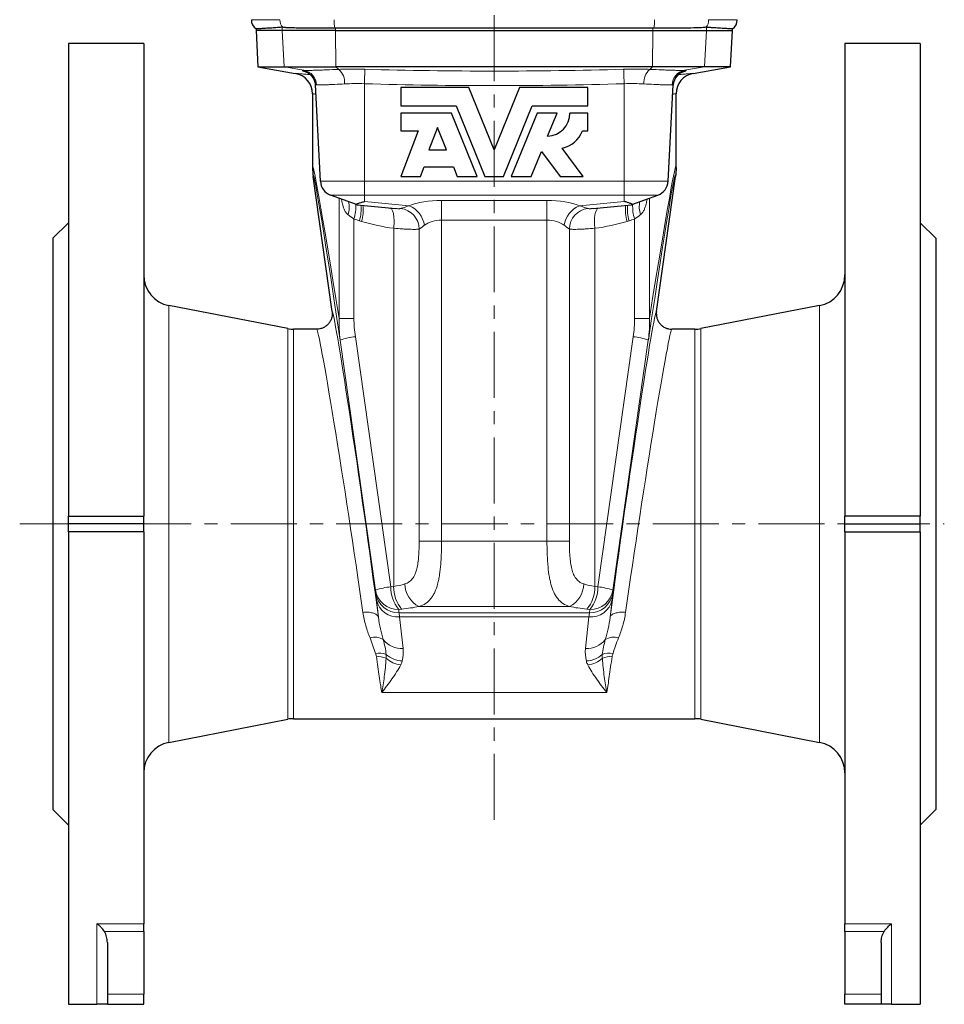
# Model space of a CAD drawing. Header units: millimetres. Extents: x -370 to 615, y -320 to 370.
# Tile 3 of 4: x 437 to 615, y 26 to 215. Entities that reach past the tile are written whole.
import ezdxf

# ---------------------------------------------------------------- set-up
doc = ezdxf.new("R2010")
doc.units = ezdxf.units.MM
doc.linetypes.add('CENTERX2', pattern=[20.32, 12.7, -2.54, 2.54, -2.54])
doc.layers.add('FORMAT', color=7, linetype='Continuous')

msp = doc.modelspace()

# ---------------------------------------------------------------- linework, layer by layer
at = {"color": 8, "linetype": 'Continuous', "lineweight": 18}
for p, q in [((487.32, 215.28), (481.83, 215.28)), ((569.85, 215.28), (575.34, 215.28)), ((487.76, 213.81), (487.76, 213.18)), ((488.12, 206.21), (487.76, 213.18)), ((498.04, 213.65), (498.04, 213.18)), ((498.11, 206.21), (498.04, 213.18)), ((559.06, 206.21), (559.13, 213.18)), ((559.13, 213.65), (559.13, 213.18)), ((569.06, 206.21), (569.42, 213.18)), ((569.42, 213.81), (569.42, 213.18)), ((491.95, 205.53), (488.12, 206.21)), ((498.66, 205.72), (498.11, 206.21)), ((558.52, 205.72), (559.06, 206.21)), ((565.22, 205.53), (569.06, 206.21)), ((503.59, 184.16), (503.59, 202.95)), ((553.59, 184.16), (553.59, 202.95)), ((503.59, 184.16), (495.11, 184.16)), ((503.59, 184.16), (553.59, 184.16)), ((503.59, 184.16), (503.59, 181.5)), ((553.59, 184.16), (562.07, 184.16)), ((553.59, 184.16), (553.59, 181.5)), ((497.08, 181.5), (503.59, 181.5)), ((498.72, 180.9), (498.72, 157.77)), ((553.59, 181.5), (503.59, 181.5)), ((503.59, 180.28), (503.59, 181.5)), ((512.18, 179.45), (503.59, 180.28)), ((518.44, 180.45), (538.73, 180.45)), ((518.44, 176.69), (518.44, 180.45)), ((538.73, 176.69), (538.73, 180.45)), ((545, 179.45), (553.59, 180.28)), ((560.1, 181.5), (553.59, 181.5)), ((553.59, 180.28), (553.59, 181.5)), ((558.45, 180.9), (558.45, 157.77)), ((501.57, 157.77), (501.57, 176.89)), ((502.63, 176.56), (503.02, 176.45)), ((538.73, 176.69), (518.44, 176.69)), ((518.44, 114.83), (518.44, 176.69)), ((538.73, 114.83), (538.73, 176.69)), ((554.54, 176.56), (554.15, 176.45)), ((555.6, 157.77), (555.6, 176.89)), ((509.22, 175.11), (509.22, 106.13)), ((514.14, 174.96), (514.14, 114.83)), ((543.04, 174.96), (543.04, 114.83)), ((547.96, 175.11), (547.96, 106.13)), ((465.94, 160.23), (465.94, 76.12)), ((591.23, 160.23), (591.23, 76.12)), ((498.72, 157.77), (501.57, 157.77)), ((558.45, 157.77), (555.6, 157.77)), ((488.82, 155.79), (488.82, 80.57)), ((489.96, 80.68), (489.96, 155.68)), ((567.21, 80.68), (567.21, 155.68)), ((568.36, 155.79), (568.36, 80.57)), ((498.92, 153.59), (505.73, 105.45)), ((508.65, 106.08), (501.84, 154.22)), ((548.53, 106.08), (555.34, 154.22)), ((558.25, 153.59), (551.44, 105.45)), ((514.14, 114.83), (518.44, 114.83)), ((518.44, 114.83), (538.73, 114.83)), ((543.04, 114.83), (538.73, 114.83)), ((505.73, 105.45), (505.78, 104.81)), ((509.22, 106.13), (508.65, 106.08)), ((547.96, 106.13), (548.53, 106.08)), ((551.44, 105.45), (551.39, 104.81)), ((505.9, 103.56), (506.27, 100.2)), ((551.27, 103.56), (550.9, 100.2)), ((510.19, 101.73), (510.76, 101.78)), ((510.24, 101.09), (510.19, 101.73)), ((510.24, 101.09), (546.94, 101.09)), ((543.1, 102.27), (514.07, 102.27)), ((546.99, 101.73), (546.42, 101.78)), ((546.94, 101.09), (546.99, 101.73)), ((546.82, 100.29), (510.36, 100.29)), ((511.03, 94.17), (510.36, 100.29)), ((546.14, 94.17), (546.82, 100.29)), ((550.26, 85.7), (506.91, 85.7)), ((461.09, 41.18), (452.09, 41.18)), ((452.09, 41.18), (452.09, 25.68)), ((596.09, 41.18), (605.09, 41.18)), ((605.09, 41.18), (605.09, 25.68)), ((453.52, 39.71), (461.09, 39.71)), ((603.66, 39.71), (596.09, 39.71)), ((461.09, 27.65), (454.09, 27.65)), ((596.09, 27.65), (603.09, 27.65))]:
    msp.add_line(p, q, dxfattribs=at)
at = {"color": 7, "linetype": 'Continuous', "lineweight": 25}
for p, q in [((482.72, 213.51), (482.72, 213.18)), ((482.72, 213.18), (483.09, 206.21)), ((487.76, 213.18), (482.72, 213.18)), ((498.04, 213.18), (487.76, 213.18)), ((498.04, 213.18), (559.13, 213.18)), ((559.13, 213.18), (569.42, 213.18)), ((569.42, 213.18), (574.45, 213.18)), ((574.09, 206.21), (574.45, 213.18)), ((574.45, 213.18), (574.45, 213.51)), ((461.09, 210.68), (446.59, 210.68)), ((446.59, 210.68), (446.59, 119.66)), ((461.09, 210.68), (461.09, 119.66)), ((610.59, 210.68), (596.09, 210.68)), ((596.09, 210.68), (596.09, 119.66)), ((610.59, 210.68), (610.59, 119.66)), ((483.09, 206.21), (490.28, 204.94)), ((483.09, 206.21), (488.12, 206.21)), ((488.12, 206.21), (498.11, 206.21)), ((559.06, 206.21), (498.11, 206.21)), ((569.06, 206.21), (559.06, 206.21)), ((566.89, 204.94), (574.09, 206.21)), ((574.09, 206.21), (569.06, 206.21)), ((493.59, 201), (493.59, 186.79)), ((495.11, 184.16), (494.14, 202.71)), ((510.59, 202.23), (510.59, 198.67)), ((523.7, 202.23), (510.59, 202.23)), ((528.59, 190.23), (523.7, 202.23)), ((533.47, 202.23), (528.59, 190.23)), ((546.59, 202.23), (533.47, 202.23)), ((546.59, 198.67), (546.59, 202.23)), ((562.07, 184.16), (563.04, 202.71)), ((563.59, 186.79), (563.59, 201)), ((510.59, 198.67), (521.26, 198.67)), ((510.59, 197.3), (510.59, 193.87)), ((520.34, 197.3), (510.59, 197.3)), ((525.31, 185.08), (520.34, 197.3)), ((521.26, 198.67), (526.79, 185.08)), ((530.38, 185.08), (535.91, 198.67)), ((536.83, 197.3), (531.86, 185.08)), ((535.91, 198.67), (546.59, 198.67)), ((540.67, 197.3), (536.83, 197.3)), ((538.86, 192.84), (540.67, 197.3)), ((546.59, 197.3), (543.16, 197.3)), ((546.59, 193.87), (546.59, 197.3)), ((513.96, 193.87), (510.59, 185.08)), ((510.59, 193.87), (513.96, 193.87)), ((517.64, 194.49), (516, 190.23)), ((519.38, 190.23), (517.64, 194.49)), ((545.56, 193.87), (546.59, 193.87)), ((516, 190.23), (519.38, 190.23)), ((535.7, 185.08), (537.66, 189.88)), ((537.66, 189.88), (541.28, 185.08)), ((545.73, 185.08), (541.64, 190.51)), ((514.4, 185.08), (515.12, 186.97)), ((515.12, 186.97), (520.71, 186.97)), ((520.71, 186.97), (521.47, 185.08)), ((497.36, 159.09), (493.71, 185.1)), ((510.59, 185.08), (514.4, 185.08)), ((521.47, 185.08), (525.31, 185.08)), ((526.79, 185.08), (530.38, 185.08)), ((531.86, 185.08), (535.7, 185.08)), ((541.28, 185.08), (545.73, 185.08)), ((559.81, 159.09), (563.47, 185.1)), ((502.08, 179.68), (497.08, 181.5)), ((555.1, 179.68), (560.1, 181.5)), ((502.08, 179.68), (502.18, 179.64)), ((502.18, 179.64), (509.55, 178.92)), ((547.63, 178.92), (555, 179.64)), ((555.1, 179.68), (555, 179.64)), ((446.59, 176.18), (443.59, 173.18)), ((613.59, 173.18), (610.59, 176.18)), ((443.59, 173.18), (443.59, 63.18)), ((613.59, 173.18), (613.59, 63.18)), ((488.82, 155.79), (465.94, 160.23)), ((591.23, 160.23), (568.36, 155.79)), ((494.39, 155.68), (489.96, 155.68)), ((567.21, 155.68), (562.79, 155.68)), ((446.59, 119.66), (461.09, 119.66)), ((446.59, 118.18), (446.59, 119.66)), ((461.09, 118.18), (461.09, 119.66)), ((596.09, 118.18), (596.09, 119.66)), ((610.59, 119.66), (596.09, 119.66)), ((610.59, 118.18), (610.59, 119.66)), ((461.09, 118.18), (446.59, 118.18)), ((446.59, 116.69), (446.59, 118.18)), ((461.09, 116.69), (461.09, 118.18)), ((596.09, 118.18), (610.59, 118.18)), ((596.09, 116.69), (596.09, 118.18)), ((610.59, 116.69), (610.59, 118.18)), ((461.09, 116.69), (446.59, 116.69)), ((446.59, 116.69), (446.59, 25.68)), ((461.09, 116.69), (461.09, 41.18)), ((596.09, 116.69), (610.59, 116.69)), ((596.09, 116.69), (596.09, 41.18)), ((610.59, 116.69), (610.59, 25.68)), ((465.94, 76.12), (488.82, 80.57)), ((489.96, 80.68), (567.21, 80.68)), ((568.36, 80.57), (591.23, 76.12)), ((443.59, 63.18), (446.59, 60.18)), ((610.59, 60.18), (613.59, 63.18)), ((461.09, 39.71), (461.09, 41.18)), ((596.09, 39.71), (596.09, 41.18)), ((461.09, 39.71), (461.09, 27.65)), ((596.09, 39.71), (596.09, 27.65)), ((454.09, 37.57), (454.09, 27.65)), ((603.09, 37.57), (603.09, 27.65)), ((454.09, 27.65), (454.09, 25.68)), ((461.09, 25.68), (461.09, 27.65)), ((596.09, 25.68), (596.09, 27.65)), ((603.09, 27.65), (603.09, 25.68)), ((446.59, 25.68), (452.09, 25.68)), ((454.09, 25.68), (461.09, 25.68)), ((603.09, 25.68), (596.09, 25.68)), ((605.09, 25.68), (610.59, 25.68))]:
    msp.add_line(p, q, dxfattribs=at)
at = {"color": 8, "linetype": 'Continuous', "lineweight": 18, "flags": 128}
for points in [[(503.59, 202.95), (503.59, 203.2), (503.6, 203.45), (503.61, 203.69), (503.62, 203.93), (503.62, 204.16), (503.63, 204.38), (503.64, 204.58), (503.64, 204.78), (503.65, 204.96), (503.65, 205.13), (503.66, 205.28), (503.66, 205.41), (503.66, 205.52), (503.67, 205.62), (503.67, 205.69), (503.67, 205.74)], [(553.59, 202.95), (553.58, 203.2), (553.57, 203.45), (553.57, 203.69), (553.56, 203.93), (553.55, 204.16), (553.55, 204.38), (553.54, 204.58), (553.53, 204.78), (553.53, 204.96), (553.52, 205.13), (553.52, 205.28), (553.51, 205.41), (553.51, 205.52), (553.51, 205.62), (553.5, 205.69), (553.5, 205.74)], [(509.22, 175.11), (509.25, 175.39), (509.27, 175.68), (509.29, 175.96), (509.3, 176.24), (509.3, 176.51), (509.3, 176.78), (509.28, 177.03), (509.26, 177.28), (509.23, 177.51), (509.2, 177.73), (509.16, 177.94), (509.11, 178.14), (509.05, 178.31), (508.99, 178.47), (508.92, 178.62), (508.85, 178.74), (508.77, 178.85), (508.68, 178.93), (508.59, 179), (508.56, 179.02)], [(547.96, 175.11), (547.93, 175.39), (547.9, 175.68), (547.88, 175.96), (547.87, 176.24), (547.87, 176.51), (547.88, 176.78), (547.89, 177.03), (547.91, 177.28), (547.94, 177.51), (547.98, 177.73), (548.02, 177.94), (548.07, 178.14), (548.12, 178.31), (548.19, 178.47), (548.26, 178.62), (548.33, 178.74), (548.41, 178.85), (548.49, 178.93), (548.58, 179), (548.62, 179.02)], [(503.3, 101.15), (503.55, 101.17), (503.79, 101.18), (504.04, 101.18), (504.27, 101.17), (504.5, 101.16), (504.72, 101.13), (504.94, 101.09), (505.14, 101.05), (505.32, 101), (505.5, 100.93), (505.66, 100.86), (505.8, 100.79), (505.93, 100.7), (506.03, 100.61), (506.12, 100.52), (506.19, 100.42), (506.24, 100.31), (506.27, 100.2)], [(553.87, 101.15), (553.63, 101.17), (553.38, 101.18), (553.14, 101.18), (552.9, 101.17), (552.67, 101.16), (552.45, 101.13), (552.24, 101.09), (552.04, 101.05), (551.85, 101), (551.68, 100.93), (551.52, 100.86), (551.37, 100.79), (551.25, 100.7), (551.14, 100.61), (551.05, 100.52), (550.98, 100.42), (550.93, 100.31), (550.9, 100.2)]]:
    msp.add_lwpolyline(points, dxfattribs=at)
at = {"color": 7, "linetype": 'Continuous', "lineweight": 25}
for centre, radius, start, end in [((483.83, 215.18), 2, 177, 236.4987), ((573.35, 215.18), 2, 303.5047, 3), ((489.59, 201), 4, 0.0012, 80.0009), ((566.03, 202.49), 3, 99.8748, 176.9929), ((567.59, 201), 4, 100.001, 180.0007), ((538.7, 197.3), 4.46, 272.0523, 0), ((540.52, 195.8), 5.4, 281.9911, 339.0752), ((498.1, 184.32), 3, 183, 250), ((559.07, 184.32), 3, 290, 357), ((467.09, 166.12), 6, 180, 259), ((590.09, 166.12), 6, 281, 0), ((489.96, 161.68), 6, 259, 270), ((567.21, 161.68), 6, 270, 281), ((489.96, 74.68), 6, 90, 101), ((567.21, 74.68), 6, 79, 90), ((467.09, 70.23), 6, 101, 180), ((590.09, 70.23), 6, 0, 79)]:
    msp.add_arc(centre, radius, start, end, dxfattribs=at)
at = {"color": 8, "linetype": 'Continuous', "lineweight": 18}
for centre, radius, start, end in [((489.34, 215.17), 2.02, 176.9782, 222.5292), ((505.14, 215.1), 7.4, 178.5683, 191.2294), ((552.04, 215.1), 7.4, 348.7706, 1.4317), ((567.84, 215.17), 2.02, 317.4708, 3.0218), ((491.14, 202.55), 3, 3.0076, 80.134), ((491.14, 202.49), 3, 3.0071, 80.1252), ((491.4, 202.61), 2.97, 2.2611, 79.2141), ((496.36, 203.19), 3.42, 355.4717, 47.7264), ((560.81, 203.19), 3.42, 132.2736, 184.5283), ((565.78, 202.61), 2.97, 100.7859, 177.7389), ((566.03, 202.55), 3, 99.866, 176.9924), ((496.03, 179.2), 4.63, 341.6148, 12.9808), ((561.14, 179.2), 4.63, 167.0192, 198.3852), ((494.09, 179.31), 7.86, 342.1357, 3.0672), ((495.5, 178.73), 7.45, 343.0842, 6.4645), ((496.05, 178.59), 7.29, 342.9252, 7.4601), ((510.07, 174.89), 4.06, 1.0367, 83.0641), ((510.45, 175.05), 4.72, 7.7045, 68.5264), ((546.73, 175.05), 4.72, 111.4736, 172.2955), ((547.1, 174.89), 4.06, 96.9359, 178.9633), ((561.12, 178.59), 7.29, 172.5399, 197.0748), ((561.67, 178.73), 7.45, 173.5355, 196.9158), ((563.09, 179.31), 7.86, 176.9328, 197.8643), ((503.17, 140.9), 13.39, 95.7228, 108.5131), ((554, 140.9), 13.39, 71.4869, 84.2772), ((516.51, 106.84), 5.18, 182.4484, 241.8576), ((540.66, 106.84), 5.18, 298.1424, 357.5516), ((509.98, 92.75), 13.39, 95.7228, 108.5131), ((510.1, 106.15), 4.43, 189.1563, 271.1182), ((510.15, 105.51), 4.43, 189.1563, 271.1182), ((515.19, 105.95), 6.54, 178.8526, 220.144), ((515.75, 106), 6.54, 178.8526, 220.144), ((541.42, 106), 6.54, 319.856, 1.1474), ((547.03, 105.51), 4.43, 268.8818, 350.8437), ((541.99, 105.95), 6.54, 319.856, 1.1474), ((547.07, 106.15), 4.43, 268.8818, 350.8437), ((547.19, 92.75), 13.39, 71.4869, 84.2772), ((510, 104.46), 4.19, 192.4772, 274.9559), ((547.18, 104.46), 4.19, 265.0441, 347.5228), ((505.62, 93.53), 2.86, 56.1977, 109.5634), ((510.8, 98.72), 4.56, 218.0954, 272.922), ((546.38, 98.72), 4.56, 267.078, 321.9046), ((551.55, 93.53), 2.86, 70.4366, 123.8023), ((506.4, 89.94), 3.38, 65.936, 101.4665), ((511.14, 96.89), 5.11, 229.0077, 266.8984), ((546.04, 96.89), 5.11, 273.1016, 310.9923), ((550.77, 89.94), 3.38, 78.5335, 114.064), ((506.24, 88.9), 3.73, 65.9844, 95.5093), ((511.28, 96.28), 5.3, 228.4251, 262.3785), ((545.9, 96.28), 5.3, 277.6215, 311.5749), ((550.93, 88.9), 3.73, 84.4907, 114.0156)]:
    msp.add_arc(centre, radius, start, end, dxfattribs=at)
for centre, major_axis, ratio, start_param, end_param in [((698.59, -1186.47), (-204.97, 1373.48), 0.002573, 6.076087, 6.300426), ((358.59, -1186.47), (204.97, 1373.48), 0.002573, 6.265945, 6.490283), ((686.71, -1188.14), (-192.97, 1373.48), 0.002429, 6.067434, 6.301554), ((370.47, -1188.14), (192.97, 1373.48), 0.002429, 6.264817, 6.498936), ((518.44, 177.36), (8.5, 0), 0.36397, 1.570796, 2.399746), ((538.73, 177.36), (8.5, 0), 0.36397, 0.741846, 1.570796), ((511.68, 190.9), (26.13, -3.42), 0.606577, 4.454835, 4.697417), ((518.44, 173.6), (4.5, 0), 0.687499, 1.570796, 2.399746), ((538.73, 173.6), (4.5, 0), 0.687499, 0.741846, 1.570796), ((545.49, 190.9), (26.13, 3.42), 0.606577, 4.727361, 4.969943), ((503.05, 118.59), (-5.69, 40.5), 0.017285, 4.238579, 6.279463), ((554.12, 118.59), (5.69, 40.5), 0.017285, 0.003723, 2.044606), ((500.08, 118.18), (-5.69, 37.5), 0.018608, 4.238184, 6.28036), ((557.09, 118.18), (5.69, 37.5), 0.018608, 0.002825, 2.045001), ((506.48, 109.28), (8, 0), 0.418671, 5.061455, 5.364883), ((550.69, 109.28), (8, 0), 0.418671, 4.059895, 4.363323), ((507.53, 92.73), (-1.76, 12.5), 0.017285, 0.259369, 0.521169), ((549.64, 92.73), (1.76, 12.5), 0.017285, 5.762017, 6.023816), ((511.99, 93.36), (-1.76, 8), 0.026274, 0.256026, 0.517825), ((506.48, 104.93), (12.5, 0), 0.267949, 5.061455, 5.364883), ((550.69, 104.93), (12.5, 0), 0.267949, 4.059895, 4.363323), ((545.18, 93.36), (1.76, 8), 0.026274, 5.76536, 6.02716)]:
    msp.add_ellipse(centre, major_axis=major_axis, ratio=ratio, start_param=start_param, end_param=end_param, dxfattribs=at)
at = {"color": 7, "linetype": 'Continuous', "lineweight": 25}
for points, knots in [([(487.76, 213.81), (487.55, 213.8), (487.13, 213.77), (486.55, 213.73), (486.01, 213.69), (485.51, 213.66), (485, 213.63), (484.5, 213.6), (484.02, 213.57), (483.62, 213.55), (483.29, 213.54), (483.04, 213.52), (482.86, 213.51), (482.74, 213.51), (482.73, 213.51), (482.72, 213.51)], [0, 0, 0, 0, 0.063907, 0.12782, 0.191733, 0.255674, 0.319614, 0.404865, 0.490123, 0.575381, 0.660632, 0.745882, 0.83114, 0.916399, 1, 1, 1, 1]), ([(497.88, 213.65), (496.64, 213.64), (495.47, 213.64), (493.81, 213.64), (493.28, 213.64), (492.28, 213.65), (491.81, 213.66), (491.14, 213.66), (490.93, 213.67), (490.52, 213.68), (490.32, 213.68), (489.76, 213.69), (489.43, 213.7), (488.84, 213.73), (488.58, 213.74), (488.15, 213.77), (487.98, 213.79), (487.85, 213.81)], [0, 0, 0, 0, 0.25, 0.25, 0.375, 0.375, 0.5, 0.5, 0.5625, 0.5625, 0.625, 0.625, 0.75, 0.75, 0.875, 0.875, 1, 1, 1, 1]), ([(559.13, 213.65), (556.61, 213.65), (554.07, 213.64), (548.99, 213.64), (546.44, 213.63), (541.32, 213.63), (538.75, 213.63), (533.63, 213.62), (531.07, 213.62), (523.4, 213.62), (518.31, 213.62), (508.15, 213.64), (503.09, 213.64), (498.04, 213.65)], [0, 0, 0, 0, 0.125, 0.125, 0.25, 0.25, 0.375, 0.375, 0.5, 0.5, 0.75, 0.75, 1, 1, 1, 1]), ([(569.32, 213.81), (569.07, 213.77), (568.64, 213.74), (567.45, 213.69), (566.71, 213.67), (565.6, 213.66), (565.37, 213.66), (564.89, 213.65), (564.65, 213.65), (563.9, 213.64), (563.38, 213.64), (562.28, 213.64), (561.7, 213.64), (560.52, 213.65), (559.92, 213.65), (559.3, 213.65)], [0, 0, 0, 0, 0.25, 0.25, 0.5, 0.5, 0.5625, 0.5625, 0.625, 0.625, 0.75, 0.75, 0.875, 0.875, 1, 1, 1, 1]), ([(574.45, 213.51), (574.45, 213.51), (574.46, 213.51), (574.42, 213.51), (574.31, 213.51), (574.12, 213.52), (573.86, 213.54), (573.54, 213.55), (573.15, 213.57), (572.7, 213.6), (572.18, 213.63), (571.59, 213.66), (570.94, 213.71), (570.22, 213.75), (569.69, 213.79), (569.42, 213.81)], [0, 0, 0, 0, 0.001649, 0.087945, 0.174249, 0.260554, 0.34685, 0.428377, 0.50991, 0.591443, 0.672969, 0.754724, 0.836485, 0.918246, 1, 1, 1, 1]), ([(492.24, 205.27), (492.24, 205.27), (492.23, 205.27), (492.24, 205.27), (492.26, 205.26), (492.29, 205.25), (492.33, 205.23), (492.38, 205.21), (492.44, 205.18), (492.51, 205.15), (492.59, 205.11), (492.68, 205.06), (492.78, 205), (492.89, 204.93), (493, 204.84), (493.13, 204.74), (493.26, 204.62), (493.39, 204.48), (493.51, 204.33), (493.64, 204.17), (493.75, 203.99), (493.85, 203.8), (493.93, 203.6), (494.01, 203.4), (494.06, 203.19), (494.11, 202.97), (494.13, 202.81), (494.13, 202.72), (494.13, 202.72)], [0, 0, 0, 0, 0.002615, 0.053222, 0.098414, 0.138913, 0.175551, 0.209822, 0.242298, 0.2735, 0.304324, 0.335308, 0.36728, 0.401017, 0.437147, 0.476018, 0.517573, 0.561381, 0.606841, 0.653415, 0.700709, 0.748468, 0.796529, 0.844792, 0.893193, 0.941689, 0.995767, 1, 1, 1, 1]), ([(564.4, 205), (564.43, 205.02), (564.49, 205.06), (564.57, 205.11), (564.65, 205.15), (564.72, 205.18), (564.78, 205.21), (564.83, 205.23), (564.87, 205.24), (564.91, 205.26), (564.93, 205.26), (564.94, 205.27), (564.94, 205.27), (564.92, 205.26), (564.89, 205.25), (564.86, 205.24), (564.84, 205.24), (564.84, 205.24)], [0, 0, 0, 0, 0.049643, 0.100505, 0.150677, 0.201425, 0.253652, 0.308672, 0.367429, 0.430605, 0.500662, 0.57877, 0.666038, 0.7633, 0.870997, 0.989076, 1, 1, 1, 1]), ([(563.04, 202.73), (563.04, 202.76), (563.05, 202.86), (563.07, 202.99), (563.09, 203.09), (563.1, 203.11)], [0, 0, 0, 0, 0.241451, 0.804393, 1, 1, 1, 1]), ([(502.08, 179.68), (502.04, 179.69), (502.03, 179.7), (502.03, 179.73), (502.05, 179.75), (502.11, 179.79), (502.16, 179.81), (502.27, 179.86), (502.33, 179.88), (502.56, 179.96), (502.73, 180.02), (503.13, 180.14), (503.36, 180.21), (503.59, 180.28)], [0, 0, 0, 0, 0.125, 0.125, 0.25, 0.25, 0.375, 0.375, 0.5, 0.5, 0.75, 0.75, 1, 1, 1, 1]), ([(555.1, 179.68), (555.13, 179.69), (555.15, 179.7), (555.15, 179.73), (555.13, 179.75), (555.06, 179.79), (555.02, 179.81), (554.91, 179.86), (554.84, 179.88), (554.62, 179.96), (554.44, 180.02), (554.04, 180.14), (553.82, 180.21), (553.59, 180.28)], [0, 0, 0, 0, 0.125, 0.125, 0.25, 0.25, 0.375, 0.375, 0.5, 0.5, 0.75, 0.75, 1, 1, 1, 1]), ([(497.36, 159.09), (497.39, 158.88), (497.4, 158.67), (497.37, 158.24), (497.33, 158.03), (497.21, 157.62), (497.12, 157.42), (496.92, 157.04), (496.79, 156.87), (496.51, 156.55), (496.35, 156.4), (496.01, 156.14), (495.83, 156.03), (495.44, 155.86), (495.23, 155.79), (494.82, 155.7), (494.61, 155.68), (494.39, 155.68)], [0, 0, 0, 0, 0.125, 0.125, 0.25, 0.25, 0.375, 0.375, 0.5, 0.5, 0.625, 0.625, 0.75, 0.75, 0.875, 0.875, 1, 1, 1, 1]), ([(559.81, 159.09), (559.78, 158.88), (559.78, 158.67), (559.81, 158.24), (559.85, 158.03), (559.97, 157.62), (560.05, 157.42), (560.26, 157.04), (560.38, 156.87), (560.66, 156.55), (560.82, 156.4), (561.16, 156.14), (561.35, 156.03), (561.74, 155.86), (561.94, 155.79), (562.36, 155.7), (562.57, 155.68), (562.79, 155.68)], [0, 0, 0, 0, 0.125, 0.125, 0.25, 0.25, 0.375, 0.375, 0.5, 0.5, 0.625, 0.625, 0.75, 0.75, 0.875, 0.875, 1, 1, 1, 1]), ([(453.52, 39.71), (453.31, 40.03), (453.08, 40.31), (452.72, 40.68), (452.59, 40.79), (452.34, 41), (452.21, 41.1), (452.09, 41.18)], [0, 0, 0, 0, 0.5, 0.5, 0.75, 0.75, 1, 1, 1, 1]), ([(603.66, 39.71), (603.86, 40.03), (604.09, 40.31), (604.46, 40.68), (604.58, 40.79), (604.83, 41), (604.96, 41.1), (605.09, 41.18)], [0, 0, 0, 0, 0.5, 0.5, 0.75, 0.75, 1, 1, 1, 1]), ([(454.09, 37.57), (454.09, 37.95), (454.04, 38.31), (453.86, 39.03), (453.72, 39.39), (453.52, 39.71)], [0, 0, 0, 0, 0.5, 0.5, 1, 1, 1, 1]), ([(603.09, 37.57), (603.09, 37.95), (603.13, 38.31), (603.31, 39.03), (603.45, 39.39), (603.66, 39.71)], [0, 0, 0, 0, 0.5, 0.5, 1, 1, 1, 1]), ([(454.09, 25.68), (454.09, 25.68), (454.01, 25.68), (453.76, 25.68), (453.6, 25.68), (453.22, 25.68), (453.01, 25.68), (452.56, 25.68), (452.32, 25.68), (452.09, 25.68)], [0, 0, 0, 0, 0.25, 0.25, 0.5, 0.5, 0.75, 0.75, 1, 1, 1, 1]), ([(605.09, 25.68), (605.08, 25.68), (604.9, 25.68), (604.52, 25.68), (604.08, 25.68), (603.77, 25.68), (603.55, 25.68), (603.37, 25.68), (603.22, 25.68), (603.14, 25.68), (603.11, 25.68), (603.11, 25.68)], [0, 0, 0, 0, 0.003362, 0.215945, 0.42854, 0.53491, 0.641279, 0.747742, 0.854201, 0.964768, 1, 1, 1, 1])]:
    msp.add_open_spline(points, degree=3, knots=knots, dxfattribs=at)
for points in [[(487.85, 213.81), (487.82, 213.82), (487.78, 213.82), (487.76, 213.81)], [(498.04, 213.65), (497.99, 213.65), (497.93, 213.65), (497.88, 213.65)], [(559.3, 213.65), (559.24, 213.65), (559.19, 213.65), (559.13, 213.65)], [(569.42, 213.81), (569.39, 213.82), (569.36, 213.82), (569.32, 213.81)], [(493.59, 186.79), (493.59, 186.23), (493.63, 185.66), (493.71, 185.1)], [(563.59, 186.79), (563.59, 186.23), (563.55, 185.66), (563.47, 185.1)]]:
    msp.add_open_spline(points, degree=3, dxfattribs=at)
at = {"color": 8, "linetype": 'Continuous', "lineweight": 18}
for points, knots in [([(493.16, 204.71), (492.98, 204.73), (492.59, 204.76), (492.07, 204.8), (491.6, 204.84), (491.19, 204.87), (490.86, 204.9), (490.6, 204.92), (490.42, 204.93), (490.3, 204.94), (490.29, 204.94), (490.28, 204.94)], [0, 0, 0, 0, 0.095584, 0.207699, 0.319804, 0.432984, 0.546175, 0.659355, 0.7729, 0.886455, 1, 1, 1, 1]), ([(491.66, 205.45), (491.66, 205.44), (491.67, 205.43), (491.73, 205.4), (491.82, 205.37), (491.96, 205.33), (492.13, 205.28), (492.27, 205.24), (492.34, 205.23)], [0, 0, 0, 0, 0.164792, 0.329714, 0.494507, 0.664128, 0.833889, 1, 1, 1, 1]), ([(498.66, 205.72), (497.82, 205.68), (497.04, 205.65), (495.95, 205.61), (495.61, 205.59), (494.94, 205.57), (494.64, 205.56), (494.06, 205.54), (493.79, 205.53), (493.3, 205.52), (493.07, 205.52), (492.47, 205.51), (492.16, 205.52), (491.95, 205.53)], [0, 0, 0, 0, 0.25, 0.25, 0.375, 0.375, 0.5, 0.5, 0.625, 0.625, 0.75, 0.75, 1, 1, 1, 1]), ([(503.67, 205.74), (502.81, 205.77), (501.95, 205.78), (500.7, 205.77), (500.28, 205.77), (499.46, 205.75), (499.06, 205.74), (498.66, 205.72)], [0, 0, 0, 0, 0.5, 0.5, 0.75, 0.75, 1, 1, 1, 1]), ([(503.67, 205.74), (511.98, 205.5), (520.28, 205.38), (536.89, 205.38), (545.2, 205.5), (553.5, 205.74)], [0, 0, 0, 0, 0.5, 0.5, 1, 1, 1, 1]), ([(553.5, 205.74), (554.37, 205.77), (555.22, 205.78), (556.48, 205.77), (556.89, 205.77), (557.71, 205.75), (558.12, 205.74), (558.52, 205.72)], [0, 0, 0, 0, 0.5, 0.5, 0.75, 0.75, 1, 1, 1, 1]), ([(558.52, 205.72), (559.36, 205.68), (560.14, 205.65), (561.22, 205.61), (561.57, 205.59), (562.23, 205.57), (562.54, 205.56), (563.12, 205.54), (563.38, 205.53), (563.88, 205.52), (564.1, 205.52), (564.71, 205.51), (565.02, 205.52), (565.22, 205.53)], [0, 0, 0, 0, 0.25, 0.25, 0.375, 0.375, 0.5, 0.5, 0.625, 0.625, 0.75, 0.75, 1, 1, 1, 1]), ([(564.02, 204.71), (564.2, 204.73), (564.59, 204.76), (565.1, 204.8), (565.58, 204.84), (565.98, 204.87), (566.31, 204.9), (566.57, 204.92), (566.76, 204.93), (566.87, 204.94), (566.89, 204.94), (566.89, 204.94)], [0, 0, 0, 0, 0.095588, 0.207702, 0.319807, 0.432987, 0.546177, 0.659357, 0.772901, 0.886456, 1, 1, 1, 1]), ([(565.52, 205.45), (565.51, 205.44), (565.5, 205.43), (565.45, 205.4), (565.35, 205.37), (565.22, 205.33), (565.05, 205.28), (564.9, 205.24), (564.83, 205.23)], [0, 0, 0, 0, 0.164728, 0.329586, 0.494315, 0.663871, 0.833566, 1, 1, 1, 1]), ([(494.36, 202.73), (494.53, 202.72), (494.77, 202.71), (495.26, 202.72), (495.44, 202.72), (495.84, 202.74), (496.05, 202.74), (496.52, 202.76), (496.77, 202.77), (497.3, 202.79), (497.58, 202.81), (498.46, 202.85), (499.09, 202.88), (499.77, 202.92)], [0, 0, 0, 0, 0.25, 0.25, 0.375, 0.375, 0.5, 0.5, 0.625, 0.625, 0.75, 0.75, 1, 1, 1, 1]), ([(499.77, 202.92), (500.37, 202.96), (501, 202.97), (502.28, 202.98), (502.93, 202.97), (503.59, 202.95)], [0, 0, 0, 0, 0.5, 0.5, 1, 1, 1, 1]), ([(553.59, 202.95), (545.26, 202.71), (536.92, 202.58), (520.25, 202.58), (511.92, 202.71), (503.59, 202.95)], [0, 0, 0, 0, 0.5, 0.5, 1, 1, 1, 1]), ([(557.41, 202.92), (556.8, 202.96), (556.17, 202.97), (554.9, 202.98), (554.25, 202.97), (553.59, 202.95)], [0, 0, 0, 0, 0.5, 0.5, 1, 1, 1, 1]), ([(562.81, 202.73), (562.65, 202.72), (562.4, 202.71), (561.92, 202.72), (561.73, 202.72), (561.34, 202.74), (561.12, 202.74), (560.66, 202.76), (560.41, 202.77), (559.87, 202.79), (559.59, 202.81), (558.72, 202.85), (558.09, 202.88), (557.41, 202.92)], [0, 0, 0, 0, 0.25, 0.25, 0.375, 0.375, 0.5, 0.5, 0.625, 0.625, 0.75, 0.75, 1, 1, 1, 1]), ([(493.59, 201), (493.59, 201), (493.58, 201), (493.62, 201), (493.71, 200.99), (493.9, 200.98), (494.07, 200.96), (494.2, 200.95), (494.23, 200.95)], [0, 0, 0, 0, 0.000007, 0.236059, 0.472193, 0.708369, 0.944544, 1, 1, 1, 1]), ([(563.59, 201), (563.59, 201), (563.6, 201), (563.56, 201), (563.46, 200.99), (563.28, 200.98), (563.11, 200.96), (562.97, 200.95), (562.95, 200.95)], [0, 0, 0, 0, 0.000006, 0.236058, 0.472193, 0.708368, 0.944544, 1, 1, 1, 1]), ([(499.16, 180.74), (499.17, 180.7), (499.2, 180.52), (499.26, 180.2), (499.35, 179.78), (499.46, 179.4), (499.57, 179.07), (499.69, 178.77), (499.83, 178.49), (499.99, 178.22), (500.18, 177.96), (500.34, 177.81), (500.42, 177.74)], [0, 0, 0, 0, 0.031483, 0.156608, 0.283131, 0.409635, 0.505082, 0.600514, 0.697684, 0.79482, 0.89671, 1, 1, 1, 1]), ([(558.01, 180.74), (558.01, 180.7), (557.98, 180.52), (557.92, 180.2), (557.82, 179.78), (557.72, 179.4), (557.6, 179.07), (557.49, 178.77), (557.35, 178.49), (557.18, 178.22), (556.99, 177.96), (556.83, 177.81), (556.75, 177.74)], [0, 0, 0, 0, 0.031483, 0.156608, 0.283131, 0.409635, 0.505082, 0.600514, 0.697684, 0.79482, 0.89671, 1, 1, 1, 1]), ([(510.56, 178.92), (510.52, 178.91), (510.43, 178.89), (510.25, 178.88), (510.07, 178.88), (509.9, 178.89), (509.72, 178.9), (509.6, 178.92), (509.55, 178.92)], [0, 0, 0, 0, 0.225784, 0.458711, 0.578699, 0.731333, 0.884001, 1, 1, 1, 1]), ([(512.18, 179.45), (511.81, 179.33), (511.48, 179.22), (511.07, 179.09), (510.94, 179.05), (510.73, 178.98), (510.64, 178.95), (510.56, 178.92)], [0, 0, 0, 0, 0.5, 0.5, 0.75, 0.75, 1, 1, 1, 1]), ([(545, 179.45), (545.37, 179.33), (545.7, 179.22), (546.11, 179.09), (546.23, 179.05), (546.45, 178.98), (546.54, 178.95), (546.61, 178.92)], [0, 0, 0, 0, 0.5, 0.5, 0.75, 0.75, 1, 1, 1, 1]), ([(546.61, 178.92), (546.66, 178.91), (546.75, 178.89), (546.92, 178.88), (547.1, 178.88), (547.27, 178.89), (547.45, 178.9), (547.58, 178.92), (547.63, 178.92)], [0, 0, 0, 0, 0.225784, 0.458711, 0.578699, 0.731333, 0.884001, 1, 1, 1, 1]), ([(509.22, 175.11), (509.8, 175.07), (510.35, 175.03), (511.13, 174.98), (511.38, 174.96), (511.85, 174.94), (512.08, 174.93), (512.5, 174.91), (512.7, 174.91), (513.07, 174.9), (513.24, 174.9), (513.71, 174.91), (513.95, 174.93), (514.14, 174.96)], [0, 0, 0, 0, 0.25, 0.25, 0.375, 0.375, 0.5, 0.5, 0.625, 0.625, 0.75, 0.75, 1, 1, 1, 1]), ([(514.14, 174.96), (514.24, 175.03), (514.38, 175.13), (514.71, 175.37), (514.91, 175.52), (515.12, 175.69)], [0, 0, 0, 0, 0.5, 0.5, 1, 1, 1, 1]), ([(543.04, 174.96), (542.94, 175.03), (542.8, 175.13), (542.46, 175.37), (542.27, 175.52), (542.05, 175.69)], [0, 0, 0, 0, 0.5, 0.5, 1, 1, 1, 1]), ([(547.96, 175.11), (547.37, 175.07), (546.82, 175.03), (546.05, 174.98), (545.8, 174.96), (545.32, 174.94), (545.1, 174.93), (544.67, 174.91), (544.48, 174.91), (544.1, 174.9), (543.93, 174.9), (543.47, 174.91), (543.22, 174.93), (543.04, 174.96)], [0, 0, 0, 0, 0.25, 0.25, 0.375, 0.375, 0.5, 0.5, 0.625, 0.625, 0.75, 0.75, 1, 1, 1, 1]), ([(514.14, 114.83), (514.14, 113.96), (514.11, 113.1), (514.02, 111.83), (513.99, 111.42), (513.88, 110.6), (513.82, 110.2), (513.65, 109.43), (513.55, 109.07), (513.36, 108.55), (513.28, 108.39), (513.12, 108.07), (513.04, 107.92), (512.74, 107.5), (512.52, 107.26), (512.11, 106.97), (511.97, 106.88), (511.67, 106.73), (511.51, 106.67), (511.34, 106.62)], [0, 0, 0, 0, 0.25, 0.25, 0.375, 0.375, 0.5, 0.5, 0.625, 0.625, 0.6875, 0.6875, 0.75, 0.75, 0.875, 0.875, 0.9375, 0.9375, 1, 1, 1, 1]), ([(514.07, 102.27), (514.55, 102.42), (514.98, 102.62), (515.75, 103.12), (516.08, 103.43), (516.52, 103.97), (516.66, 104.17), (516.91, 104.59), (517.03, 104.81), (517.35, 105.52), (517.53, 106.04), (517.76, 106.89), (517.82, 107.18), (517.95, 107.79), (518, 108.11), (518.15, 109.07), (518.22, 109.74), (518.31, 110.79), (518.33, 111.15), (518.37, 111.87), (518.39, 112.24), (518.43, 113.33), (518.44, 114.08), (518.44, 114.83)], [0, 0, 0, 0, 0.125, 0.125, 0.25, 0.25, 0.3125, 0.3125, 0.375, 0.375, 0.5, 0.5, 0.5625, 0.5625, 0.625, 0.625, 0.75, 0.75, 0.8125, 0.8125, 0.875, 0.875, 1, 1, 1, 1]), ([(543.1, 102.27), (542.62, 102.42), (542.2, 102.62), (541.43, 103.12), (541.09, 103.43), (540.65, 103.97), (540.52, 104.17), (540.26, 104.59), (540.14, 104.81), (539.82, 105.52), (539.64, 106.04), (539.42, 106.89), (539.35, 107.18), (539.23, 107.79), (539.17, 108.11), (539.03, 109.07), (538.95, 109.74), (538.87, 110.79), (538.84, 111.15), (538.8, 111.87), (538.79, 112.24), (538.75, 113.33), (538.73, 114.08), (538.73, 114.83)], [0, 0, 0, 0, 0.125, 0.125, 0.25, 0.25, 0.3125, 0.3125, 0.375, 0.375, 0.5, 0.5, 0.5625, 0.5625, 0.625, 0.625, 0.75, 0.75, 0.8125, 0.8125, 0.875, 0.875, 1, 1, 1, 1]), ([(543.04, 114.83), (543.04, 113.96), (543.06, 113.1), (543.15, 111.83), (543.19, 111.42), (543.29, 110.6), (543.35, 110.2), (543.52, 109.43), (543.62, 109.07), (543.82, 108.55), (543.89, 108.39), (544.05, 108.07), (544.14, 107.92), (544.43, 107.5), (544.66, 107.26), (545.06, 106.97), (545.21, 106.88), (545.51, 106.73), (545.67, 106.67), (545.84, 106.62)], [0, 0, 0, 0, 0.25, 0.25, 0.375, 0.375, 0.5, 0.5, 0.625, 0.625, 0.6875, 0.6875, 0.75, 0.75, 0.875, 0.875, 0.9375, 0.9375, 1, 1, 1, 1]), ([(503.3, 101.15), (503.43, 100.27), (503.62, 99.42), (504.08, 97.78), (504.36, 96.99), (504.67, 96.22)], [0, 0, 0, 0, 0.5, 0.5, 1, 1, 1, 1]), ([(553.87, 101.15), (553.75, 100.27), (553.56, 99.42), (553.1, 97.78), (552.82, 96.99), (552.51, 96.22)], [0, 0, 0, 0, 0.5, 0.5, 1, 1, 1, 1]), ([(507.21, 95.91), (507.01, 96.58), (506.82, 97.28), (506.5, 98.71), (506.37, 99.44), (506.27, 100.2)], [0, 0, 0, 0, 0.5, 0.5, 1, 1, 1, 1]), ([(549.96, 95.91), (550.17, 96.58), (550.35, 97.28), (550.67, 98.71), (550.81, 99.44), (550.9, 100.2)], [0, 0, 0, 0, 0.5, 0.5, 1, 1, 1, 1]), ([(504.67, 96.22), (504.87, 95.72), (505.06, 95.21), (505.41, 94.22), (505.57, 93.74), (505.73, 93.26)], [0, 0, 0, 0, 0.5, 0.5, 1, 1, 1, 1]), ([(507.78, 93.03), (507.72, 93.5), (507.65, 93.98), (507.46, 94.94), (507.35, 95.42), (507.21, 95.91)], [0, 0, 0, 0, 0.5, 0.5, 1, 1, 1, 1]), ([(549.39, 93.03), (549.45, 93.5), (549.53, 93.98), (549.72, 94.94), (549.83, 95.42), (549.96, 95.91)], [0, 0, 0, 0, 0.5, 0.5, 1, 1, 1, 1]), ([(552.51, 96.22), (552.3, 95.72), (552.12, 95.21), (551.77, 94.22), (551.6, 93.74), (551.45, 93.26)], [0, 0, 0, 0, 0.5, 0.5, 1, 1, 1, 1]), ([(505.88, 92.62), (506.1, 91.26), (506.28, 90), (506.53, 88.26), (506.61, 87.71), (506.73, 86.92), (506.76, 86.67), (506.84, 86.17), (506.88, 85.93), (506.91, 85.7)], [0, 0, 0, 0, 0.5, 0.5, 0.75, 0.75, 0.875, 0.875, 1, 1, 1, 1]), ([(507.76, 92.31), (507.69, 91.07), (507.56, 89.9), (507.34, 88.24), (507.26, 87.7), (507.09, 86.67), (507, 86.18), (506.91, 85.7)], [0, 0, 0, 0, 0.5, 0.5, 0.75, 0.75, 1, 1, 1, 1]), ([(510.58, 91.02), (510.1, 90.11), (509.52, 89.22), (508.27, 87.45), (507.59, 86.58), (506.91, 85.7)], [0, 0, 0, 0, 0.5, 0.5, 1, 1, 1, 1]), ([(546.6, 91.02), (547.07, 90.11), (547.65, 89.22), (548.91, 87.45), (549.58, 86.58), (550.26, 85.7)], [0, 0, 0, 0, 0.5, 0.5, 1, 1, 1, 1]), ([(549.41, 92.31), (549.48, 91.07), (549.61, 89.9), (549.84, 88.24), (549.92, 87.7), (550.09, 86.67), (550.17, 86.18), (550.26, 85.7)], [0, 0, 0, 0, 0.5, 0.5, 0.75, 0.75, 1, 1, 1, 1]), ([(551.29, 92.62), (551.07, 91.26), (550.89, 90), (550.65, 88.26), (550.57, 87.71), (550.45, 86.92), (550.41, 86.67), (550.34, 86.17), (550.3, 85.93), (550.26, 85.7)], [0, 0, 0, 0, 0.5, 0.5, 0.75, 0.75, 0.875, 0.875, 1, 1, 1, 1])]:
    msp.add_open_spline(points, degree=3, knots=knots, dxfattribs=at)
for points in [[(491.95, 205.53), (491.75, 205.54), (491.65, 205.53), (491.66, 205.5)], [(491.66, 205.5), (491.66, 205.48), (491.66, 205.47), (491.66, 205.45)], [(565.22, 205.53), (565.42, 205.54), (565.52, 205.53), (565.52, 205.5)], [(565.52, 205.5), (565.52, 205.48), (565.52, 205.47), (565.52, 205.45)], [(494.14, 202.71), (494.13, 202.73), (494.21, 202.74), (494.36, 202.73)], [(563.04, 202.71), (563.04, 202.73), (562.96, 202.74), (562.81, 202.73)], [(500.42, 177.74), (500.77, 177.44), (501.15, 177.16), (501.57, 176.89)], [(501.57, 176.89), (501.92, 176.78), (502.28, 176.67), (502.63, 176.56)], [(555.6, 176.89), (555.25, 176.78), (554.9, 176.67), (554.54, 176.56)], [(556.75, 177.74), (556.41, 177.44), (556.03, 177.16), (555.6, 176.89)], [(498.72, 157.77), (498.65, 156.38), (498.73, 154.99), (498.92, 153.59)], [(501.84, 154.22), (501.67, 155.4), (501.57, 156.58), (501.57, 157.77)], [(555.34, 154.22), (555.5, 155.4), (555.6, 156.58), (555.6, 157.77)], [(558.45, 157.77), (558.52, 156.38), (558.44, 154.99), (558.25, 153.59)], [(505.73, 93.26), (505.8, 93.04), (505.85, 92.83), (505.88, 92.62)], [(507.76, 92.31), (507.79, 92.55), (507.8, 92.79), (507.78, 93.03)], [(510.86, 91.78), (511.04, 92.58), (511.12, 93.37), (511.03, 94.17)], [(546.32, 91.78), (546.13, 92.58), (546.06, 93.37), (546.14, 94.17)], [(549.41, 92.31), (549.38, 92.55), (549.38, 92.79), (549.39, 93.03)], [(551.45, 93.26), (551.38, 93.04), (551.32, 92.83), (551.29, 92.62)], [(510.58, 91.02), (510.71, 91.27), (510.8, 91.53), (510.86, 91.78)], [(546.6, 91.02), (546.47, 91.27), (546.37, 91.53), (546.32, 91.78)]]:
    msp.add_open_spline(points, degree=3, dxfattribs=at)
at = {"layer": 'FORMAT', "linetype": 'CENTERX2', "lineweight": 18}
for p, q in [((528.59, 61.18), (528.59, 370.06)), ((437.21, 118.18), (615.24, 118.18))]:
    msp.add_line(p, q, dxfattribs=at)

doc.saveas('drawing.dxf')
